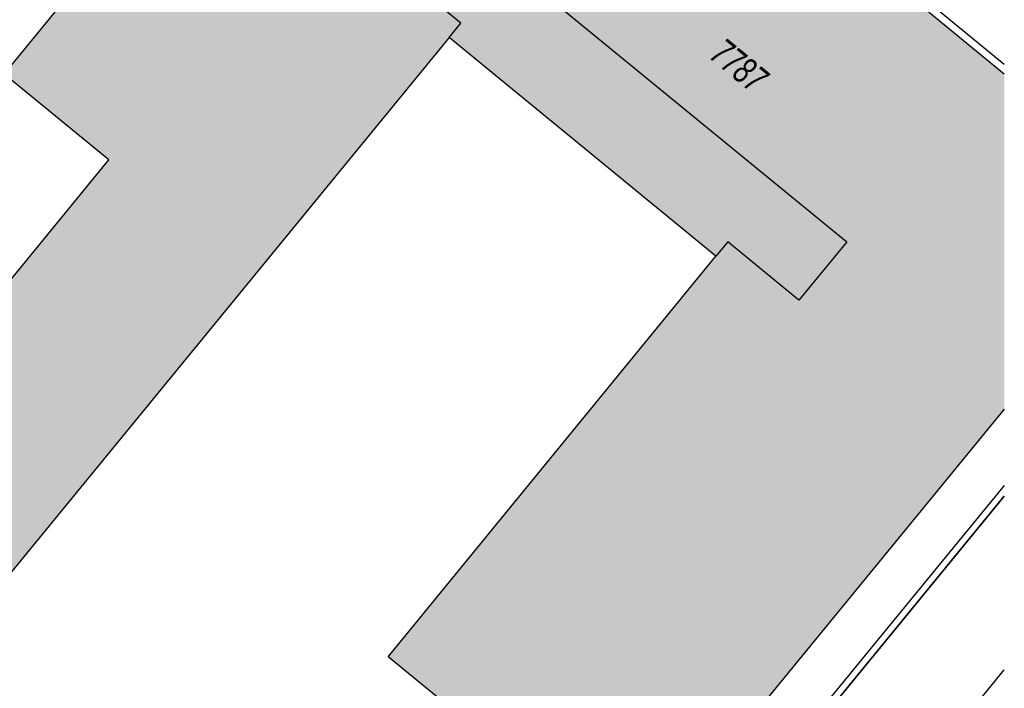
# Model space of a CAD drawing. Header units: metres. Extents: x 2695751 to 2696029, y 1260877 to 1261206.
# Tile 39 of 69: x 2695992 to 2696027, y 1260924 to 1260948. Entities that reach past the tile are written whole.
import ezdxf

# ---------------------------------------------------------------- set-up
doc = ezdxf.new("R2010")
doc.units = ezdxf.units.M
doc.linetypes.add('AUSGEZOGEN', pattern=[0])
for name, color, linetype in [('AV_Flächen (EO)', 7, 'AUSGEZOGEN'), ('AV_Gebäudeflächen (BB)', 7, 'AUSGEZOGEN'), ('AV_Linien (BB)', 7, 'AUSGEZOGEN'), ('AV_Linien (EO)', 7, 'AUSGEZOGEN'), ('AV_Versicherung-Nr.', 7, 'AUSGEZOGEN'), ('Liegenschaftsgrenzen', 7, 'AUSGEZOGEN'), ('RP_Abstandslinie', 7, 'AUSGEZOGEN')]:
    doc.layers.add(name, color=color, linetype=linetype)
doc.styles.add('ARIAL', font='arial.ttf')

msp = doc.modelspace()

# ---------------------------------------------------------------- hatches: boundary and pattern name
at = {"layer": 'AV_Gebäudeflächen (BB)', "true_color": 0xd2d2d2, "transparency": 33554687}
msp.add_hatch(color=254, dxfattribs=at).paths.add_polyline_path([(2695986.224, 1260921.906), (2696007.393, 1260947.716), (2696017.033, 1260939.823), (2696005.194, 1260925.364), (2696011.403, 1260920.272), (2696014.127, 1260918.05), (2696016.533, 1260920.988), (2696027.452, 1260934.301), (2696027.452, 1260946.407), (2696009.733, 1260960.953), (2696004.966, 1260955.148), (2696001.096, 1260958.326), (2695991.31, 1260946.396), (2695995.09, 1260943.299), (2695990.603, 1260937.821), (2695986.83, 1260940.912), (2695979.377, 1260931.834), (2695982.245, 1260929.503), (2695980.135, 1260926.906), (2695980.467, 1260926.633)])

# ---------------------------------------------------------------- linework, layer by layer
at = {"layer": 'AV_Flächen (EO)', "color": 7, "linetype": 'AUSGEZOGEN', "transparency": 33554687}
for points in [[(2696027.452, 1260931.549), (2696017.901, 1260919.899), (2696018.612, 1260919.341), (2696006.22, 1260904.223)], [(2696006.22, 1260904.223), (2696001.896, 1260907.788), (2696001.737, 1260907.595), (2696006.254, 1260903.871), (2696006.412, 1260904.064), (2696018.967, 1260919.38), (2696018.256, 1260919.938), (2696027.452, 1260931.155)]]:
    msp.add_lwpolyline(points, dxfattribs=at)
at = {"layer": 'AV_Linien (BB)', "color": 7, "linetype": 'AUSGEZOGEN', "transparency": 33554687}
for points in [[(2696001.096, 1260958.326), (2696004.966, 1260955.148), (2696009.733, 1260960.953), (2696027.452, 1260946.407)], [(2695980.467, 1260926.633), (2695980.135, 1260926.906), (2695982.245, 1260929.503), (2695979.377, 1260931.834), (2695986.83, 1260940.912), (2695990.603, 1260937.821), (2695995.09, 1260943.299), (2695991.31, 1260946.396), (2696001.096, 1260958.326)], [(2696027.452, 1260934.301), (2696016.533, 1260920.988), (2696014.127, 1260918.05), (2696011.403, 1260920.272), (2696005.194, 1260925.364), (2696017.033, 1260939.823), (2696007.393, 1260947.716), (2695986.224, 1260921.906)], [(2696027.452, 1260931.155), (2696018.256, 1260919.938), (2696018.967, 1260919.38), (2696006.254, 1260903.871)]]:
    msp.add_lwpolyline(points, dxfattribs=at)
at = {"layer": 'AV_Linien (EO)', "color": 7, "linetype": 'AUSGEZOGEN', "transparency": 33554687}
msp.add_lwpolyline([(2696007.393, 1260947.716), (2696007.818, 1260948.234), (2696004.275, 1260951.135), (2696005.998, 1260953.239), (2696021.756, 1260940.337), (2696020.033, 1260938.233), (2696017.457, 1260940.342), (2696017.033, 1260939.823)], dxfattribs=at)
at = {"layer": 'Liegenschaftsgrenzen', "color": 7, "linetype": 'AUSGEZOGEN', "transparency": 33554687}
msp.add_line((2696023.91, 1260920.57), (2696027.452, 1260924.89), dxfattribs=at)
msp.add_lwpolyline([(2696003.98, 1260901.096), (2696018.967, 1260919.38), (2696018.256, 1260919.938), (2696027.452, 1260931.155)], dxfattribs=at)
at = {"layer": 'RP_Abstandslinie', "color": 7, "linetype": 'AUSGEZOGEN', "transparency": 33554687}
msp.add_lwpolyline([(2696027.452, 1260946.743), (2695987.59, 1260979.4), (2695957.81, 1260944.66), (2696008.61, 1260903.06), (2696027.452, 1260887.642)], dxfattribs=at)

# ---------------------------------------------------------------- texts
at = {"layer": 'AV_Versicherung-Nr.', "color": 7, "transparency": 33554687, "insert": (2696017.864, 1260946.701), "char_height": 0.96842, "width": 2.46457, "attachment_point": 5, "rotation": 320.6727, "style": 'ARIAL'}
msp.add_mtext('\\A1;{\\fArial|i1|b0;\\H0.968418;\\W0.700000;\\C7;7787}\\P', dxfattribs=at)

doc.saveas('drawing.dxf')
